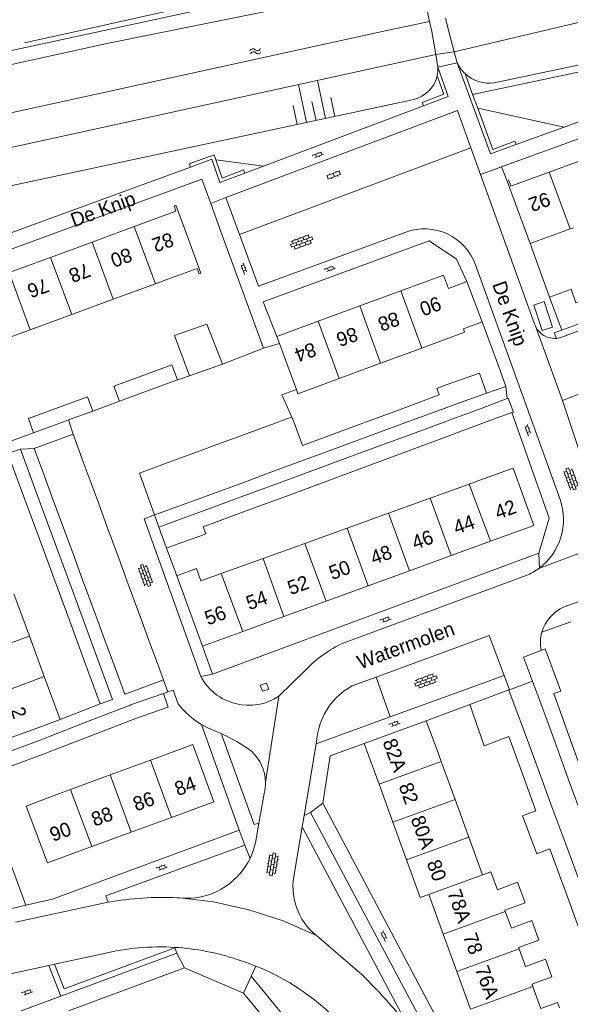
# Model space of a CAD drawing. Extents: x 99476 to 102828, y 406437 to 407931.
# Tile 109 of 162: x 100561 to 100638, y 407209 to 407348. Entities that reach past the tile are written whole.
import ezdxf

# ---------------------------------------------------------------- set-up
doc = ezdxf.new("R2010")
doc.units = 0
doc.header["$MEASUREMENT"] = 0
doc.linetypes.add('DGN Style 2', pattern=[60.553652, 36.332191, -24.221461])
for name, color, linetype, lineweight in [('BG_bijgebouw', 253, 'Continuous', 0), ('BG_dakoverstek', 253, 'Continuous', 13), ('BG_dakoverstek bijgebouw', 253, 'Continuous', 0), ('BG_heg haag', 253, 'Continuous', 0), ('BG_hoofdgebouw', 253, 'Continuous', 13), ('BG_huisnummer', 253, 'Continuous', 0), ('BG_insteek sloot', 253, 'Continuous', 0), ('BG_kant onverhard', 253, 'DGN Style 2', 0), ('BG_kant sloot', 253, 'Continuous', 0), ('BG_kant verharding', 253, 'Continuous', 0), ('BG_kunstwerk', 253, 'Continuous', 0), ('BG_muur', 253, 'Continuous', 0), ('BG_open verharding', 253, 'Continuous', 0), ('BG_schutting', 253, 'Continuous', 0), ('BG_straatnaam', 253, 'Continuous', 0), ('BG_taludsymbool', 253, 'Continuous', 0), ('BG_tussenmuur', 253, 'Continuous', 0), ('BG_vlakafsluiter', 253, 'Continuous', 0), ('BG_watersymbool', 253, 'Continuous', 0)]:
    doc.layers.add(name, color=color, linetype=linetype, lineweight=lineweight)
doc.styles.add('Style-WORKING', font='WORKING.shx')

# ---------------------------------------------------------------- blocks, each defined once
blk = doc.blocks.new('S02OV6')
at = {"layer": 'BG_open verharding', "linetype": 'Continuous', "lineweight": 0}
for p, q in [((0, 0.20784), (1.371449, 0.20784)), ((0.085505, 0.20784), (0.085505, 0.268177)), ((0.485, -0.192), (0.486, 0.207)), ((0.885505, 0.20784), (0.885505, 0.31106)), ((1.285, -0.193), (1.285, 0.207)), ((0.268333, -0.19216), (1.549656, -0.19216)), ((0.885505, -0.32925), (0.885505, -0.19216))]:
    blk.add_line(p, q, dxfattribs=at)
blk = doc.blocks.new('S02OV4')
at = {"layer": 'BG_open verharding', "linetype": 'Continuous', "lineweight": 0}
for p, q in [((0, -0.200092), (0, 0.200092)), ((0, 0.2), (3.201, 0.2)), ((0.214, 0.6), (2.9, 0.6)), ((0.4, 0.199), (0.4, 0.6)), ((0.8, 0.6), (0.8, 0.7)), ((0.8, -0.2), (0.8, 0.2)), ((1.2, 0.2), (1.2, 0.6)), ((1.6, 0.6), (1.6, 0.7)), ((1.6, -0.2), (1.6, 0.2)), ((2, 0.199), (2, 0.6)), ((2.4, 0.6), (2.4, 0.7)), ((2.4, -0.2), (2.4, 0.2)), ((2.8, 0.2), (2.8, 0.6)), ((3.2, -0.199908), (3.2, 0.200092)), ((0, -0.2), (3.2, -0.199)), ((0.31, -0.6), (2.9, -0.6)), ((0.4, -0.6), (0.399, -0.2)), ((0.8, -0.7), (0.8, -0.6)), ((1.2, -0.6), (1.2, -0.2)), ((1.6, -0.7), (1.6, -0.6)), ((2, -0.6), (1.999, -0.2)), ((2.4, -0.7), (2.4, -0.6)), ((2.8, -0.6), (2.8, -0.2))]:
    blk.add_line(p, q, dxfattribs=at)
blk = doc.blocks.new('WATERS')
at = {"layer": 'BG_watersymbool', "linetype": 'Continuous', "lineweight": 0}
for centre, start, end in [((-0.375, 0.25), 28.07249, 151.92751), ((-0.375, -0.2), 28.07249, 151.92751), ((0.375, 0.65), 208.07249, 331.92751), ((0.375, 0.2), 208.07249, 331.92751)]:
    blk.add_arc(centre, 0.425, start, end, dxfattribs=at)
blk = doc.blocks.new('S02OV2')
at = {"layer": 'BG_open verharding', "linetype": 'Continuous', "lineweight": 0}
for p, q in [((0.052866, 0.482148), (0.183301, 0.482148)), ((0.183301, -1.01785), (0.183301, 0.982147)), ((0.183301, 0.895191), (0.705039, 0.895191)), ((0.705039, -1.01785), (0.705039, 0.982147)), ((0.705039, 0.43867), (0.835473, 0.43867)), ((0.052866, -0.517416), (0.183301, -0.517416)), ((0.183301, -0.017851), (0.705039, -0.017851)), ((0.183301, -0.930894), (0.705039, -0.930894)), ((0.705039, -0.473938), (0.835473, -0.473938))]:
    blk.add_line(p, q, dxfattribs=at)
blk = doc.blocks.new('S04')
at = {"layer": 'BG_taludsymbool', "linetype": 'Continuous', "lineweight": 0}
for p, q in [((-0.5, 0), (-0.5, -0.5)), ((-0.25, 0), (-0.25, -1)), ((0, 0), (0, -0.5)), ((0.25, 0), (0.25, -1)), ((0.5, 0), (0.5, -0.5))]:
    blk.add_line(p, q, dxfattribs=at)

msp = doc.modelspace()

# ---------------------------------------------------------------- linework, layer by layer
at = {"layer": 'BG_bijgebouw', "linetype": 'Continuous', "lineweight": 0}
for p, q in [((100635.491, 407308.65), (100638.069, 407309.607)), ((100637.231, 407303.98), (100635.491, 407308.65)), ((100642.882, 407306.089), (100637.231, 407303.98)), ((100582.059, 407299.047), (100582.836, 407296.926)), ((100584.556, 407297.531), (100589.226, 407299.175)), ((100582.836, 407296.926), (100578.464, 407295.325)), ((100578.464, 407295.325), (100574.625, 407293.919)), ((100570.844, 407292.534), (100570.11, 407294.539)), ((100619.871, 407294.816), (100613.961, 407292.628)), ((100621.86, 407293.37), (100626.571, 407295.04)), ((100567.413, 407291.277), (100570.844, 407292.534)), ((100613.961, 407292.628), (100608.158, 407290.48)), ((100614.649, 407290.715), (100620.581, 407292.899)), ((100620.581, 407292.899), (100621.86, 407293.37)), ((100621.271, 407291.22), (100625.961, 407292.96)), ((100561.736, 407291.474), (100562.471, 407289.467)), ((100562.471, 407289.467), (100566.719, 407291.023)), ((100566.719, 407291.023), (100567.413, 407291.277)), ((100596.17, 407290.635), (100598.41, 407291.46)), ((100599.279, 407290.997), (100600.511, 407287.653)), ((100615.336, 407289.035), (100620.793, 407291.044)), ((100620.793, 407291.044), (100621.271, 407291.22)), ((100626.681, 407291.03), (100621.991, 407289.29)), ((100590.888, 407288.689), (100593.468, 407289.639)), ((100593.468, 407289.639), (100596.17, 407290.635)), ((100608.158, 407290.48), (100602.322, 407288.319)), ((100608.853, 407288.58), (100614.649, 407290.715)), ((100562.563, 407287.253), (100568.052, 407289.273)), ((100568.052, 407289.273), (100569.506, 407285.342)), ((100588.418, 407287.779), (100590.888, 407288.689)), ((100603.016, 407286.431), (100608.853, 407288.58)), ((100609.477, 407286.879), (100615.336, 407289.035)), ((100616.052, 407287.091), (100621.518, 407289.115)), ((100621.518, 407289.115), (100621.991, 407289.29)), ((100558.849, 407286.511), (100560.599, 407287.156)), ((100560.599, 407287.156), (100562.846, 407281.059)), ((100564.008, 407283.327), (100562.563, 407287.253)), ((100582.93, 407285.757), (100585.904, 407286.853)), ((100585.904, 407286.853), (100588.418, 407287.779)), ((100603.62, 407284.723), (100609.477, 407286.879)), ((100610.197, 407284.923), (100616.052, 407287.091)), ((100561.099, 407280.404), (100558.849, 407286.511)), ((100582.139, 407285.466), (100579.859, 407284.636)), ((100582.139, 407285.466), (100582.93, 407285.757)), ((100598.377, 407284.723), (100601.206, 407285.765)), ((100569.506, 407285.342), (100570.618, 407282.319)), ((100595.647, 407283.717), (100598.377, 407284.723)), ((100597.655, 407282.528), (100603.62, 407284.723)), ((100604.344, 407282.756), (100610.197, 407284.923)), ((100565.124, 407280.297), (100564.008, 407283.327)), ((100590.516, 407281.827), (100593.063, 407282.765)), ((100593.063, 407282.765), (100595.647, 407283.717)), ((100598.382, 407280.548), (100604.344, 407282.756)), ((100570.618, 407282.319), (100571.641, 407279.54)), ((100587.95, 407280.882), (100590.516, 407281.827)), ((100591.855, 407280.393), (100597.655, 407282.528)), ((100563.353, 407274.289), (100561.099, 407280.404)), ((100562.846, 407281.059), (100565.103, 407274.934)), ((100566.147, 407277.518), (100565.124, 407280.297)), ((100585.096, 407279.831), (100587.95, 407280.882)), ((100585.736, 407278.14), (100591.855, 407280.393)), ((100592.564, 407278.394), (100598.382, 407280.548)), ((100571.641, 407279.54), (100572.663, 407276.761)), ((100579.598, 407277.827), (100582.008, 407278.704)), ((100582.008, 407278.704), (100584.296, 407279.536)), ((100584.296, 407279.536), (100585.096, 407279.831)), ((100567.17, 407274.739), (100566.147, 407277.518)), ((100584.92, 407277.84), (100580.213, 407276.107)), ((100584.92, 407277.84), (100585.736, 407278.14)), ((100586.49, 407276.145), (100592.564, 407278.394)), ((100572.663, 407276.761), (100573.686, 407273.981)), ((100580.213, 407276.107), (100581.299, 407273.131)), ((100565.385, 407268.776), (100563.353, 407274.289)), ((100565.103, 407274.934), (100567.132, 407269.43)), ((100568.193, 407271.96), (100567.17, 407274.739)), ((100573.686, 407273.981), (100574.708, 407271.202)), ((100581.299, 407273.131), (100581.769, 407273.302)), ((100569.216, 407269.181), (100568.193, 407271.96)), ((100574.708, 407271.202), (100575.731, 407268.423)), ((100567.593, 407262.784), (100565.385, 407268.776)), ((100567.132, 407269.43), (100569.344, 407263.427)), ((100570.239, 407266.402), (100569.216, 407269.181)), ((100575.731, 407268.423), (100576.753, 407265.644)), ((100571.262, 407263.623), (100570.239, 407266.402)), ((100576.753, 407265.644), (100577.776, 407262.865)), ((100569.344, 407263.427), (100571.434, 407257.756)), ((100572.285, 407260.844), (100571.262, 407263.623)), ((100569.687, 407257.101), (100567.593, 407262.784)), ((100577.776, 407262.865), (100578.798, 407260.086)), ((100573.308, 407258.065), (100572.285, 407260.844)), ((100578.798, 407260.086), (100579.821, 407257.306)), ((100574.331, 407255.285), (100573.308, 407258.065)), ((100571.902, 407251.09), (100569.687, 407257.101)), ((100579.821, 407257.306), (100580.861, 407254.48)), ((100580.861, 407254.48), (100576.168, 407252.754)), ((100633.095, 407254.285), (100633.56, 407253.04)), ((100576.203, 407250.955), (100580.851, 407252.57)), ((100629.733, 407253.055), (100631.877, 407247.24)), ((100633.56, 407253.04), (100634.014, 407251.798)), ((100638.283, 407246.5), (100636.11, 407252.558)), ((100570.493, 407248.731), (100576.131, 407250.93)), ((100576.131, 407250.93), (100576.203, 407250.955)), ((100634.014, 407251.798), (100636.223, 407245.753)), ((100564.817, 407246.517), (100570.493, 407248.731)), ((100571.198, 407246.814), (100576.81, 407248.98)), ((100576.907, 407249.014), (100576.81, 407248.98)), ((100563.39, 407245.96), (100564.817, 407246.517)), ((100565.534, 407244.627), (100571.198, 407246.814)), ((100631.705, 407241.071), (100629.74, 407246.458)), ((100631.877, 407247.24), (100633.861, 407241.86)), ((100640.167, 407241.247), (100638.283, 407246.5)), ((100563.39, 407245.96), (100558.701, 407244.22)), ((100636.223, 407245.753), (100638.139, 407240.511)), ((100564.091, 407244.07), (100565.534, 407244.627)), ((100633.568, 407235.962), (100631.705, 407241.071)), ((100633.861, 407241.86), (100635.826, 407236.531)), ((100638.139, 407240.511), (100640.428, 407234.246)), ((100635.826, 407236.531), (100637.781, 407231.229)), ((100637.781, 407231.229), (100639.849, 407225.622)), ((100637.539, 407225.076), (100637.635, 407224.812)), ((100637.635, 407224.812), (100639.573, 407219.498))]:
    msp.add_line(p, q, dxfattribs=at)
at = {"layer": 'BG_bijgebouw', "linetype": 'Continuous', "lineweight": 0, "flags": 128}
for points in [[(100641.869, 407308.848), (100639.194, 407307.839), (100638.523, 407309.768), (100638.069, 407309.607)], [(100633.256, 407307.508), (100634.72, 407308.023), (100635.895, 407304.415), (100634.448, 407303.907), (100633.256, 407307.508)], [(100589.226, 407299.175), (100587.013, 407304.812), (100582.437, 407303.239), (100584.556, 407297.531)], [(100626.571, 407295.04), (100625.561, 407297.9), (100620.841, 407296.22)], [(100620.841, 407296.22), (100619.531, 407295.735), (100619.871, 407294.816)], [(100579.859, 407284.636), (100577.44, 407283.756), (100579.598, 407277.827)], [(100583.443, 407273.913), (100586.003, 407274.847), (100586.858, 407275.17), (100586.49, 407276.145)], [(100571.434, 407257.756), (100573.653, 407251.735), (100571.902, 407251.09)], [(100634.295, 407258.652), (100631.811, 407257.72), (100633.095, 407254.285)], [(100636.601, 407254.17), (100634.851, 407258.86), (100634.295, 407258.652)], [(100576.168, 407252.754), (100575.373, 407252.456), (100574.331, 407255.285)], [(100636.11, 407252.558), (100637.072, 407252.906), (100636.601, 407254.17)], [(100580.851, 407252.57), (100581.531, 407250.63), (100576.907, 407249.014)], [(100624.184, 407251.022), (100629.715, 407253.103), (100629.733, 407253.055)], [(100629.74, 407246.458), (100626.233, 407245.175), (100624.184, 407251.022)], [(100558.701, 407244.22), (100559.401, 407242.33), (100564.091, 407244.07)]]:
    msp.add_lwpolyline(points, dxfattribs=at)
at = {"layer": 'BG_dakoverstek', "linetype": 'Continuous', "lineweight": 13}
msp.add_line((100599.658, 407295.559), (100599.868, 407294.988), dxfattribs=at)
at = {"layer": 'BG_dakoverstek', "linetype": 'Continuous', "lineweight": 13, "flags": 128}
msp.add_lwpolyline([(100632.98, 407211.458), (100635.799, 407212.489), (100634.89, 407214.975), (100632.071, 407213.944)], dxfattribs=at)
at = {"layer": 'BG_dakoverstek bijgebouw', "linetype": 'Continuous', "lineweight": 0}
for p, q in [((100582.059, 407299.047), (100577.69, 407297.447)), ((100570.11, 407294.539), (100565.989, 407293.031)), ((100625.961, 407292.96), (100629.507, 407294.284)), ((100565.989, 407293.031), (100561.736, 407291.474)), ((100599.017, 407291.666), (100598.41, 407291.46)), ((100599.279, 407290.997), (100599.017, 407291.666)), ((100630.171, 407292.31), (100626.681, 407291.03)), ((100600.511, 407287.653), (100602.322, 407288.319)), ((100601.206, 407285.765), (100603.016, 407286.431)), ((100583.443, 407273.913), (100581.769, 407273.302)), ((100637.539, 407225.076), (100635.588, 407230.426))]:
    msp.add_line(p, q, dxfattribs=at)
at = {"layer": 'BG_dakoverstek bijgebouw', "linetype": 'Continuous', "lineweight": 0, "flags": 128}
for points in [[(100577.69, 407297.447), (100573.848, 407296.04), (100574.625, 407293.919)], [(100629.507, 407294.284), (100629.638, 407294.333), (100630.389, 407292.39), (100630.171, 407292.31)], [(100633.674, 407229.869), (100631.669, 407235.254), (100633.568, 407235.962)], [(100635.588, 407230.426), (100635.538, 407230.563), (100633.674, 407229.869)]]:
    msp.add_lwpolyline(points, dxfattribs=at)
at = {"layer": 'BG_heg haag', "linetype": 'Continuous', "lineweight": 0}
for p, q in [((100633.351, 407304.879), (100625.726, 407325.996)), ((100595.021, 407301.43), (100588.839, 407318.316)), ((100595.021, 407301.43), (100589.226, 407299.175)), ((100567.434, 407207.646), (100583.811, 407213.76))]:
    msp.add_line(p, q, dxfattribs=at)
at = {"layer": 'BG_heg haag', "linetype": 'Continuous', "lineweight": 0, "flags": 128}
msp.add_lwpolyline([(100637.341, 407294.04), (100641.56, 407281.26), (100641.986, 407280.416), (100642.502, 407279.624)], dxfattribs=at)
at = {"layer": 'BG_heg haag', "linetype": 'Continuous', "lineweight": 0, "extrusion": (0, 0, -1)}
for centre, radius, start, end in [((-100636.132779, 407305.790541), 2.92732, 337.514744, 341.856926), ((-100636.213479, 407305.813753), 3.010777, 312.048065, 337.693938)]:
    msp.add_arc(centre, radius, start, end, dxfattribs=at)
at = {"layer": 'BG_hoofdgebouw', "linetype": 'Continuous', "lineweight": 13}
for p, q in [((100641.472, 407328.546), (100635.444, 407326.344)), ((100629.491, 407325.05), (100632.731, 407316.22)), ((100570.756, 407316.445), (100576.719, 407318.638)), ((100632.731, 407316.22), (100637.42, 407317.94)), ((100637.42, 407317.94), (100638.4, 407318.296)), ((100638.4, 407318.296), (100638.861, 407318.463)), ((100564.854, 407314.275), (100570.756, 407316.445)), ((100559.042, 407312.138), (100564.854, 407314.275)), ((100579.725, 407310.541), (100573.714, 407308.339)), ((100580.951, 407310.99), (100579.725, 407310.541)), ((100614.426, 407309.535), (100620.471, 407311.76)), ((100625.927, 407305.147), (100623.801, 407310.865)), ((100608.649, 407307.408), (100614.426, 407309.535)), ((100573.714, 407308.339), (100567.88, 407306.202)), ((100602.762, 407305.241), (100608.649, 407307.408)), ((100567.88, 407306.202), (100561.985, 407304.043)), ((100596.891, 407303.08), (100602.762, 407305.241)), ((100561.985, 407304.043), (100556.154, 407301.907)), ((100618.78, 407301.95), (100623.47, 407303.69)), ((100597.262, 407302.073), (100596.891, 407303.08)), ((100598.621, 407298.38), (100597.262, 407302.073)), ((100617.418, 407301.449), (100611.565, 407299.294)), ((100618.78, 407301.95), (100617.418, 407301.449)), ((100599.658, 407295.559), (100598.621, 407298.38)), ((100611.565, 407299.294), (100605.722, 407297.143)), ((100605.722, 407297.143), (100599.868, 407294.988)), ((100625.628, 407282.745), (100624.115, 407282.199)), ((100624.115, 407282.199), (100618.587, 407280.203)), ((100618.587, 407280.203), (100612.715, 407278.083)), ((100612.715, 407278.083), (100606.844, 407275.963)), ((100606.844, 407275.963), (100600.859, 407273.802)), ((100600.859, 407273.802), (100594.952, 407271.67)), ((100621.549, 407272.079), (100627.149, 407274.12)), ((100594.952, 407271.67), (100588.998, 407269.52)), ((100615.684, 407269.94), (100621.549, 407272.079)), ((100585.507, 407270.231), (100582.726, 407269.217)), ((100585.507, 407270.231), (100586.142, 407268.489)), ((100582.726, 407269.217), (100586.36, 407259.25)), ((100588.998, 407269.52), (100586.142, 407268.489)), ((100609.819, 407267.802), (100615.684, 407269.94)), ((100603.86, 407265.63), (100609.819, 407267.802)), ((100561.885, 407260.689), (100559.691, 407266.645)), ((100597.872, 407263.447), (100603.86, 407265.63)), ((100592.093, 407261.34), (100597.872, 407263.447)), ((100563.994, 407254.968), (100561.885, 407260.689)), ((100586.36, 407259.25), (100592.093, 407261.34)), ((100566.239, 407248.875), (100563.994, 407254.968)), ((100562.858, 407247.626), (100566.239, 407248.875)), ((100618.041, 407248.71), (100609.261, 407245.51)), ((100619.75, 407244.01), (100618.041, 407248.71)), ((100562.858, 407247.626), (100558.117, 407245.893)), ((100609.261, 407245.51), (100611.362, 407239.734)), ((100620.139, 407242.946), (100619.75, 407244.01)), ((100579.036, 407243.144), (100573.323, 407241.041)), ((100580.33, 407243.62), (100579.036, 407243.144)), ((100622.11, 407237.56), (100620.139, 407242.946)), ((100573.323, 407241.041), (100567.684, 407238.965)), ((100611.362, 407239.734), (100613.322, 407234.345)), ((100567.684, 407238.965), (100566.121, 407238.39)), ((100624.061, 407232.227), (100622.11, 407237.56)), ((100576.299, 407232.957), (100581.978, 407235.033)), ((100613.322, 407234.345), (100615.264, 407229.008)), ((100570.737, 407230.925), (100576.299, 407232.957)), ((100626.004, 407226.918), (100624.061, 407232.227)), ((100618.411, 407224.14), (100620.454, 407218.525)), ((100629.221, 407221.733), (100629.154, 407221.915)), ((100630.094, 407219.347), (100629.221, 407221.733)), ((100620.454, 407218.525), (100622.388, 407213.21)), ((100631.165, 407216.421), (100631.093, 407216.617)), ((100632.071, 407213.944), (100631.165, 407216.421)), ((100622.388, 407213.21), (100624.323, 407207.891)), ((100633.109, 407211.106), (100632.98, 407211.458)), ((100633.32, 407210.53), (100633.109, 407211.106))]:
    msp.add_line(p, q, dxfattribs=at)
at = {"layer": 'BG_hoofdgebouw', "linetype": 'Continuous', "lineweight": 13, "flags": 128}
for points in [[(100635.444, 407326.344), (100630.011, 407324.36), (100629.731, 407325.13), (100629.491, 407325.05)], [(100576.719, 407318.638), (100582.601, 407320.8), (100582.351, 407321.58), (100582.601, 407321.68), (100584.435, 407316.704)], [(100584.435, 407316.704), (100586.151, 407312.05), (100585.921, 407311.96), (100585.641, 407312.72), (100580.951, 407310.99)], [(100623.801, 407310.865), (100621.167, 407309.886), (100620.471, 407311.76)], [(100623.47, 407303.69), (100623.293, 407304.168), (100625.927, 407305.147)], [(100627.149, 407274.12), (100633.279, 407276.355), (100630.325, 407284.458), (100625.628, 407282.745)], [(100581.978, 407235.033), (100587.991, 407237.23), (100585.021, 407245.34), (100580.33, 407243.62)], [(100566.121, 407238.39), (100561.441, 407236.64), (100564.431, 407228.62), (100570.737, 407230.925)], [(100615.264, 407229.008), (100617.191, 407223.71), (100618.411, 407224.14)], [(100628.105, 407224.784), (100627.168, 407227.344), (100626.004, 407226.918)], [(100628.105, 407224.784), (100630.93, 407225.852), (100632.029, 407222.961), (100629.154, 407221.915)], [(100631.093, 407216.617), (100633.989, 407217.671), (100632.968, 407220.422), (100630.094, 407219.347)], [(100633.32, 407210.53), (100634.25, 407207.971), (100636.622, 407208.834), (100636.891, 407208.094)]]:
    msp.add_lwpolyline(points, dxfattribs=at)
at = {"layer": 'BG_insteek sloot', "linetype": 'Continuous', "lineweight": 0}
msp.add_line((100519.469, 407315.922), (100616.262, 407336.609), dxfattribs=at)
at = {"layer": 'BG_insteek sloot', "linetype": 'Continuous', "lineweight": 0, "flags": 128}
for points in [[(100627.669, 407338.991), (100669.231, 407347.75), (100673.64, 407352.84), (100705.43, 407359.68)], [(100363.66, 407301.8), (100378.66, 407304.53), (100616.39, 407355.92)]]:
    msp.add_lwpolyline(points, dxfattribs=at)
at = {"layer": 'BG_insteek sloot', "linetype": 'Continuous', "lineweight": 0}
for centre, radius, start, end in [((100615.241003, 407340.950185), 4.445941, 347.289939, 2.962998), ((100626.903915, 407343.837861), 4.915267, 204.494018, 226.524602), ((100615.218848, 407340.953902), 4.468371, 283.50042, 347.305945), ((100626.892664, 407343.833609), 4.904443, 226.585806, 279.107794)]:
    msp.add_arc(centre, radius, start, end, dxfattribs=at)
at = {"layer": 'BG_kant onverhard', "linetype": 'DGN Style 2', "lineweight": 0, "flags": 128}
for points in [[(100616.046, 407358.829), (100594.382, 407353.857), (100559.267, 407345.966), (100503.21, 407333.969)], [(100501.945, 407332.053), (100515.463, 407334.788), (100569.092, 407346.358), (100616.445, 407357.017)]]:
    msp.add_lwpolyline(points, dxfattribs=at)
at = {"layer": 'BG_kant sloot', "linetype": 'Continuous', "lineweight": 0}
msp.add_line((100619.38, 407342.965), (100622.011, 407343.337), dxfattribs=at)
at = {"layer": 'BG_kant sloot', "linetype": 'Continuous', "lineweight": 0, "flags": 128}
for points in [[(100622.011, 407343.337), (100702.294, 407362.385), (100703.727, 407362.675), (100705.147, 407362.685), (100705.788, 407362.551), (100706.408, 407362.288), (100707.25, 407361.696), (100707.551, 407361.156), (100707.797, 407360.54)], [(100617.08, 407353.511), (100573.065, 407344.581), (100506.627, 407329.949), (100404.168, 407307.721), (100364.121, 407298.723)], [(100619.38, 407342.965), (100531.41, 407323.739), (100408.701, 407299.523), (100366.001, 407290.005)]]:
    msp.add_lwpolyline(points, dxfattribs=at)
at = {"layer": 'BG_kant verharding', "linetype": 'Continuous', "lineweight": 0}
for p, q in [((100637.537, 407332.702), (100680.67, 407348.39)), ((100628.705, 407327.082), (100676.701, 407344.57)), ((100617.637, 407335.726), (100594.997, 407327.172)), ((100630.741, 407330.23), (100637.537, 407332.702)), ((100591.605, 407317.509), (100624.364, 407329.767)), ((100625.726, 407325.996), (100624.364, 407329.767)), ((100584.664, 407327.044), (100537.363, 407309.724)), ((100594.997, 407327.172), (100592.366, 407326.178)), ((100625.726, 407325.996), (100628.705, 407327.082)), ((100588.839, 407318.316), (100587.533, 407321.883)), ((100589.7, 407322.73), (100591.605, 407317.509)), ((100678.959, 407318.431), (100637.078, 407302.931)), ((100625.019, 407313.228), (100636.981, 407280.02)), ((100628.248, 407298.904), (100625.927, 407305.147)), ((100636.148, 407303.595), (100636.476, 407302.815)), ((100637.078, 407302.931), (100636.476, 407302.815)), ((100597.262, 407302.073), (100595.021, 407301.43)), ((100637.538, 407264.809), (100716.52, 407293.86)), ((100633.991, 407272.44), (100587.771, 407255.29)), ((100632.173, 407269.241), (100606.3, 407259.7)), ((100587.771, 407255.29), (100586.36, 407259.25)), ((100600.986, 407255.891), (100597.18, 407252.165)), ((100607.539, 407253.629), (100610.966, 407254.893)), ((100610.966, 407254.893), (100612.917, 407249.253)), ((100612.917, 407249.253), (100629.06, 407255.12)), ((100629.06, 407255.12), (100629.8, 407253.08)), ((100580.851, 407252.57), (100581.486, 407252.782)), ((100566.239, 407248.875), (100571.902, 407251.09)), ((100602.438, 407245.444), (100612.917, 407249.253)), ((100602.438, 407245.444), (100602.61, 407246.48)), ((100600.751, 407235.298), (100602.438, 407245.444)), ((100561.39, 407222.63), (100554.021, 407242.51)), ((100594.357, 407234.221), (100595.091, 407238.4)), ((100600.483, 407233.687), (100600.751, 407235.298)), ((100601.661, 407235.73), (100600.751, 407235.298)), ((100599.41, 407227.237), (100600.483, 407233.687)), ((100592.353, 407231.116), (100593.108, 407229.235)), ((100583.115, 407223.635), (100582.813, 407223.67)), ((100608.962, 407212.738), (100602.501, 407218.3)), ((100582.75, 407215.821), (100566.343, 407209.758)), ((100582.452, 407216.645), (100582.478, 407216.573)), ((100582.478, 407216.573), (100582.75, 407215.821)), ((100572.27, 407215.742), (100565.436, 407214.249)), ((100562.452, 407213.597), (100558.805, 407212.8)), ((100564.644, 407214.076), (100562.452, 407213.597)), ((100565.436, 407214.249), (100564.644, 407214.076)), ((100564.644, 407214.076), (100566.343, 407209.758)), ((100583.811, 407213.76), (100592.191, 407210.18)), ((100593.919, 407214.002), (100593.241, 407212.55)), ((100560.694, 407207.67), (100566.343, 407209.758)), ((100592.191, 407210.18), (100600.605, 407199.972))]:
    msp.add_line(p, q, dxfattribs=at)
at = {"layer": 'BG_kant verharding', "linetype": 'Continuous', "lineweight": 0, "flags": 128}
for points in [[(100619.681, 407341.18), (100621.141, 407337.05), (100617.637, 407335.726)], [(100622.431, 407341.8), (100627.14, 407328.92), (100630.741, 407330.23)], [(100624.364, 407329.767), (100622.46, 407335.04), (100589.7, 407322.73)], [(100592.366, 407326.178), (100588.851, 407324.85), (100587.711, 407328.16), (100584.664, 407327.044)], [(100587.533, 407321.883), (100586.271, 407325.33), (100535.751, 407306.8), (100536.931, 407303.52)], [(100591.605, 407317.509), (100594.28, 407310.18), (100615.128, 407317.84)], [(100596.891, 407303.08), (100594.97, 407307.99), (100618.47, 407316.63), (100622.341, 407314), (100623.801, 407310.865)], [(100586.142, 407254.968), (100578.105, 407277.265), (100579.598, 407277.827)], [(100610.966, 407254.893), (100626.92, 407260.78), (100629.06, 407255.12)], [(100581.486, 407252.782), (100582.231, 407253.03), (100582.921, 407251.119)], [(100586.234, 407248.182), (100591.58, 407233.23), (100591.564, 407233.224)], [(100586.234, 407248.182), (100587.24, 407247.637), (100589.003, 407246.892)], [(100589.003, 407246.892), (100593.71, 407234.05), (100594.357, 407234.221)], [(100609.261, 407245.51), (100604.461, 407243.74), (100603.401, 407237.03)], [(100603.401, 407237.03), (100623.621, 407198.85), (100627.791, 407200.435)], [(100619.271, 407200.801), (100620.001, 407201.24), (100601.661, 407235.73)], [(100594.357, 407234.221), (100593.868, 407231.443), (100593.553, 407230.317), (100593.108, 407229.235)], [(100591.564, 407233.224), (100565.151, 407223.44), (100561.39, 407222.63)], [(100573.016, 407223.028), (100572.711, 407223.93), (100592.351, 407231.12), (100592.353, 407231.116)], [(100559.895, 407220.216), (100571.684, 407222.774), (100573.016, 407223.028)], [(100602.501, 407218.3), (100597.806, 407220.378), (100592.927, 407221.976), (100587.913, 407223.077), (100583.115, 407223.635)], [(100593.919, 407214.002), (100592.613, 407214.497), (100591.288, 407214.937)], [(100593.241, 407212.55), (100609.75, 407192.44), (100614.075, 407195.941)]]:
    msp.add_lwpolyline(points, dxfattribs=at)
at = {"layer": 'BG_kant verharding', "linetype": 'Continuous', "lineweight": 0, "extrusion": (0, 0, -1)}
for centre, radius, start, end in [((-100617.781211, 407310.617905), 7.694036, 69.827972, 160.169658), ((-100636.211958, 407305.811401), 3.008012, 264.964128, 312.056548), ((-100628.851682, 407277.183936), 8.609824, 160.767725, 232.876605), ((-100628.840108, 407277.207631), 8.635703, 232.910255, 247.297682), ((-100639.729938, 407259.721782), 5.539348, 15.842606, 66.690165), ((-100592.937417, 407258.592933), 7.701807, 236.574277, 331.922847), ((-100612.188057, 407245.149937), 9.669966, 7.905858, 61.26411), ((-100608.071546, 407225.229695), 8.891099, 308.794617, 13.047908), ((-100580.861408, 407178.378814), 45.333214, 80.034164, 92.467342)]:
    msp.add_arc(centre, radius, start, end, dxfattribs=at)
at = {"layer": 'BG_kant verharding', "linetype": 'Continuous', "lineweight": 0}
for centre, radius, start, end in [((100613.275121, 407244.357565), 16.853564, 114.447939, 136.816898), ((100592.533487, 407258.625027), 12.195915, 217.984928, 238.900601), ((100579.929135, 407226.24523), 22.552697, 53.601045, 66.275418), ((100589.199677, 407239.915173), 6.083332, 1.043876, 47.468273), ((100589.183335, 407239.918169), 6.099618, 345.587824, 1.012948), ((100584.114999, 407233.566614), 9.981831, 264.250355, 334.281512), ((100580.380351, 407182.148059), 34.55909, 86.563337, 103.572801), ((100580.370875, 407182.169061), 34.538695, 71.57374, 86.545556), ((100581.135339, 407182.197439), 34.277575, 39.433621, 68.102622), ((100546.548428, 407149.474393), 88.869218, 39.261306, 45.387522)]:
    msp.add_arc(centre, radius, start, end, dxfattribs=at)
at = {"layer": 'BG_kunstwerk', "linetype": 'Continuous', "lineweight": 0}
for p, q in [((100619.681, 407341.18), (100619.38, 407342.965)), ((100622.011, 407343.337), (100622.431, 407341.8)), ((100622.431, 407341.8), (100619.681, 407341.18))]:
    msp.add_line(p, q, dxfattribs=at)
at = {"layer": 'BG_kunstwerk', "linetype": 'Continuous', "lineweight": 0, "flags": 128}
for points in [[(100618.518, 407347.667), (100617.791, 407351.03), (100617.08, 407353.511)], [(100620.772, 407348.144), (100621.08, 407346.74), (100622.011, 407343.337)], [(100619.38, 407342.965), (100618.831, 407346.22), (100618.518, 407347.667)]]:
    msp.add_lwpolyline(points, dxfattribs=at)
at = {"layer": 'BG_muur', "linetype": 'Continuous', "lineweight": 0}
for q in [(100628.248, 407298.904), (100626.571, 407295.04)]:
    msp.add_line((100629.322, 407296.015), q, dxfattribs=at)
at = {"layer": 'BG_schutting', "linetype": 'Continuous', "lineweight": 0}
for p, q in [((100637.231, 407303.98), (100636.148, 407303.595)), ((100582.836, 407296.926), (100584.556, 407297.531)), ((100640.462, 407295.232), (100637.341, 407294.04)), ((100570.844, 407292.534), (100574.625, 407293.919)), ((100558.985, 407288.19), (100562.471, 407289.467)), ((100582.726, 407269.217), (100581.299, 407273.131)), ((100638.511, 407262.7), (100634.401, 407261.234)), ((100618.041, 407248.71), (100624.184, 407251.022))]:
    msp.add_line(p, q, dxfattribs=at)
at = {"layer": 'BG_schutting', "linetype": 'Continuous', "lineweight": 0, "flags": 128}
for points in [[(100599.017, 407291.666), (100597.618, 407294.825), (100599.658, 407295.559)], [(100630.171, 407292.31), (100635.451, 407277.36), (100633.991, 407272.44)]]:
    msp.add_lwpolyline(points, dxfattribs=at)
at = {"layer": 'BG_schutting', "linetype": 'Continuous', "lineweight": 0}
msp.add_arc((100639.718586, 407259.722519), 5.528227, 164.132625, 191.165637, dxfattribs=at)
at = {"layer": 'BG_tussenmuur', "linetype": 'Continuous', "lineweight": 0}
for p, q in [((100635.444, 407326.344), (100638.4, 407318.296)), ((100576.719, 407318.638), (100579.725, 407310.541)), ((100570.756, 407316.445), (100573.714, 407308.339)), ((100564.854, 407314.275), (100567.88, 407306.202)), ((100559.042, 407312.138), (100561.985, 407304.043)), ((100614.426, 407309.535), (100617.418, 407301.449)), ((100608.649, 407307.408), (100611.565, 407299.294)), ((100602.762, 407305.241), (100605.722, 407297.143)), ((100624.115, 407282.199), (100627.149, 407274.12)), ((100621.549, 407272.079), (100618.587, 407280.203)), ((100615.684, 407269.94), (100612.715, 407278.083)), ((100609.819, 407267.802), (100606.844, 407275.963)), ((100600.859, 407273.802), (100603.86, 407265.63)), ((100594.952, 407271.67), (100597.872, 407263.447)), ((100588.998, 407269.52), (100592.093, 407261.34)), ((100553.764, 407257.709), (100561.885, 407260.689)), ((100555.892, 407251.933), (100563.994, 407254.968)), ((100579.036, 407243.144), (100581.978, 407235.033)), ((100611.362, 407239.734), (100620.139, 407242.946)), ((100573.323, 407241.041), (100576.299, 407232.957)), ((100567.684, 407238.965), (100570.737, 407230.925)), ((100613.322, 407234.345), (100622.11, 407237.56)), ((100615.264, 407229.008), (100624.061, 407232.227)), ((100618.411, 407224.14), (100626.004, 407226.918)), ((100620.454, 407218.525), (100629.221, 407221.733)), ((100622.388, 407213.21), (100631.165, 407216.421)), ((100624.323, 407207.891), (100633.109, 407211.106))]:
    msp.add_line(p, q, dxfattribs=at)
at = {"layer": 'BG_vlakafsluiter', "linetype": 'Continuous', "lineweight": 0}
for p, q in [((100623.522, 407340.271), (100624.604, 407337.312)), ((100625.316, 407335.366), (100624.604, 407337.312)), ((100625.316, 407335.366), (100637.537, 407332.702)), ((100594.997, 407327.172), (100588.266, 407328.085)), ((100629.491, 407325.05), (100628.705, 407327.082)), ((100589.7, 407322.73), (100587.533, 407321.883)), ((100635.491, 407308.65), (100632.731, 407316.22)), ((100637.341, 407294.04), (100633.428, 407304.671)), ((100629.322, 407296.015), (100629.507, 407294.284)), ((100568.052, 407289.273), (100567.413, 407291.277)), ((100560.599, 407287.156), (100562.563, 407287.253)), ((100579.598, 407277.827), (100580.213, 407276.107)), ((100649.534, 407276.1), (100634.048, 407270.319)), ((100634.048, 407270.319), (100633.991, 407272.44)), ((100587.771, 407255.29), (100586.142, 407254.968)), ((100581.486, 407252.782), (100580.861, 407254.48)), ((100629.8, 407253.08), (100633.095, 407254.285)), ((100595.282, 407240.026), (100597.18, 407252.165)), ((100629.733, 407253.055), (100629.8, 407253.08)), ((100601.661, 407235.73), (100603.401, 407237.03)), ((100592.353, 407231.116), (100591.564, 407233.224)), ((100615.357, 407205.716), (100600.483, 407233.687)), ((100561.39, 407222.63), (100559.202, 407222.109)), ((100582.75, 407215.821), (100583.811, 407213.76)), ((100593.241, 407212.55), (100592.191, 407210.18))]:
    msp.add_line(p, q, dxfattribs=at)
at = {"layer": 'BG_vlakafsluiter', "linetype": 'Continuous', "lineweight": 0, "flags": 128}
for points in [[(100624.604, 407337.312), (100658.247, 407344.431), (100680.067, 407349.028), (100680.391, 407349.21)], [(100618.518, 407347.667), (100612.458, 407346.381), (100368.909, 407293.035), (100365.408, 407292.287)], [(100619.578, 407339.972), (100620.507, 407337.345), (100617.462, 407336.195), (100617.637, 407335.726)], [(100625.316, 407335.366), (100627.438, 407329.56), (100630.588, 407330.706), (100630.741, 407330.23)], [(100588.266, 407328.085), (100588.018, 407328.805), (100584.492, 407327.514), (100584.664, 407327.044)], [(100592.366, 407326.178), (100592.189, 407326.646), (100589.156, 407325.5), (100588.266, 407328.085)], [(100594.539, 407253.731), (100594.881, 407252.877), (100595.752, 407253.165), (100595.424, 407254.045), (100594.539, 407253.731)], [(100582.478, 407216.573), (100566.801, 407210.78), (100565.436, 407214.249)]]:
    msp.add_lwpolyline(points, dxfattribs=at)

# ---------------------------------------------------------------- block references
at = {"layer": 'BG_open verharding', "linetype": 'Continuous', "lineweight": 0}
for name, p, rotation in [('S02OV6', (100601.981, 407328.502), 20.173945), ('S02OV2', (100604.805, 407326.345), 290.482297), ('S02OV4', (100598.917, 407315.905), 20.173945), ('S02OV6', (100592.501, 407311.95), 110.3749), ('S02OV6', (100603.662, 407312.371), 20.173945), ('S02OV6', (100632.695, 407289.103), 110.3749), ('S02OV4', (100639.075, 407281.428), 109.811812), ('S02OV4', (100578.854, 407267.758), 109.811812), ('S02OV6', (100611.538, 407262.736), 19.992894), ('S02OV4', (100616.494, 407253.778), 20.247502), ('S02OV6', (100612.807, 407248.003), 19.992894), ('S02OV4', (100596.025, 407226.817), 80.55652499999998), ('S02OV6', (100579.87, 407227.653), 20.120166), ('S02OV6', (100612.433, 407217.572), 117.97473), ('S02OV6', (100560.846, 407209.998), 20.30125)]:
    msp.add_blockref(name, p, dxfattribs=dict(at, rotation=rotation))
at = {"layer": 'BG_taludsymbool', "linetype": 'Continuous', "lineweight": 0, "xscale": 5.471714, "yscale": 5.471714, "zscale": 5.471714, "rotation": 192.057458}
msp.add_blockref('S04', (100602.44, 407333.655), dxfattribs=at)
at = {"layer": 'BG_watersymbool', "linetype": 'Continuous', "lineweight": 0, "rotation": 12.174751}
msp.add_blockref('WATERS', (100593.918, 407343.213), dxfattribs=at)

# ---------------------------------------------------------------- texts
at = {"layer": 'BG_huisnummer', "linetype": 'Continuous', "lineweight": 0, "style": 'Style-WORKING'}
for s, rotation, p in [('92', 200.06635, (100635.125, 407323.566)), ('82', 200.173945, (100581.828, 407317.852)), ('80', 200.173945, (100575.945, 407315.689)), ('78', 200.173945, (100570.062, 407313.526)), ('76', 200.173945, (100564.179, 407311.363)), ('90', 200.193716, (100619.693, 407308.809)), ('88', 200.193716, (100613.798, 407306.639)), ('86', 200.193716, (100607.903, 407304.469)), ('84', 200.193716, (100602.008, 407302.299)), ('42', 20.046703, (100628.182, 407277.157)), ('44', 20.046703, (100622.317, 407275.019)), ('46', 20.046703, (100616.452, 407272.881)), ('48', 20.046703, (100610.587, 407270.743)), ('50', 20.046703, (100604.722, 407268.605)), ('52', 20.046703, (100598.857, 407266.467)), ('54', 20.046703, (100592.993, 407264.328)), ('56', 20.046703, (100587.128, 407262.19)), ('2', 290.247502, (100559.189, 407250.214)), ('82A', 289.992894, (100611.839, 407245.733)), ('84', 20.06635, (100582.88, 407238.023)), ('82', 289.992894, (100614.108, 407239.497)), ('86', 20.06635, (100576.99, 407235.871)), ('88', 20.06635, (100571.1, 407233.718)), ('90', 20.06635, (100565.21, 407231.566)), ('80A', 289.992894, (100615.804, 407234.833)), ('80', 289.992894, (100618.073, 407228.597)), ('78A', 289.992894, (100620.977, 407224.398)), ('78', 289.992894, (100623.22, 407218.232)), ('76A', 289.992894, (100624.899, 407213.619))]:
    msp.add_text(s, height=2, rotation=rotation, dxfattribs=at).set_placement(p)
at = {"layer": 'BG_straatnaam', "linetype": 'Continuous', "lineweight": 0, "style": 'Style-WORKING'}
for s, rotation, p in [('De Knip', 20.120166, (100568.173, 407318.517)), ('De Knip', 289.811812, (100627.341, 407310.474)), ('Watermolen', 20.247502, (100608.719, 407255.948))]:
    msp.add_text(s, height=2, rotation=rotation, dxfattribs=at).set_placement(p)

doc.saveas('drawing.dxf')
